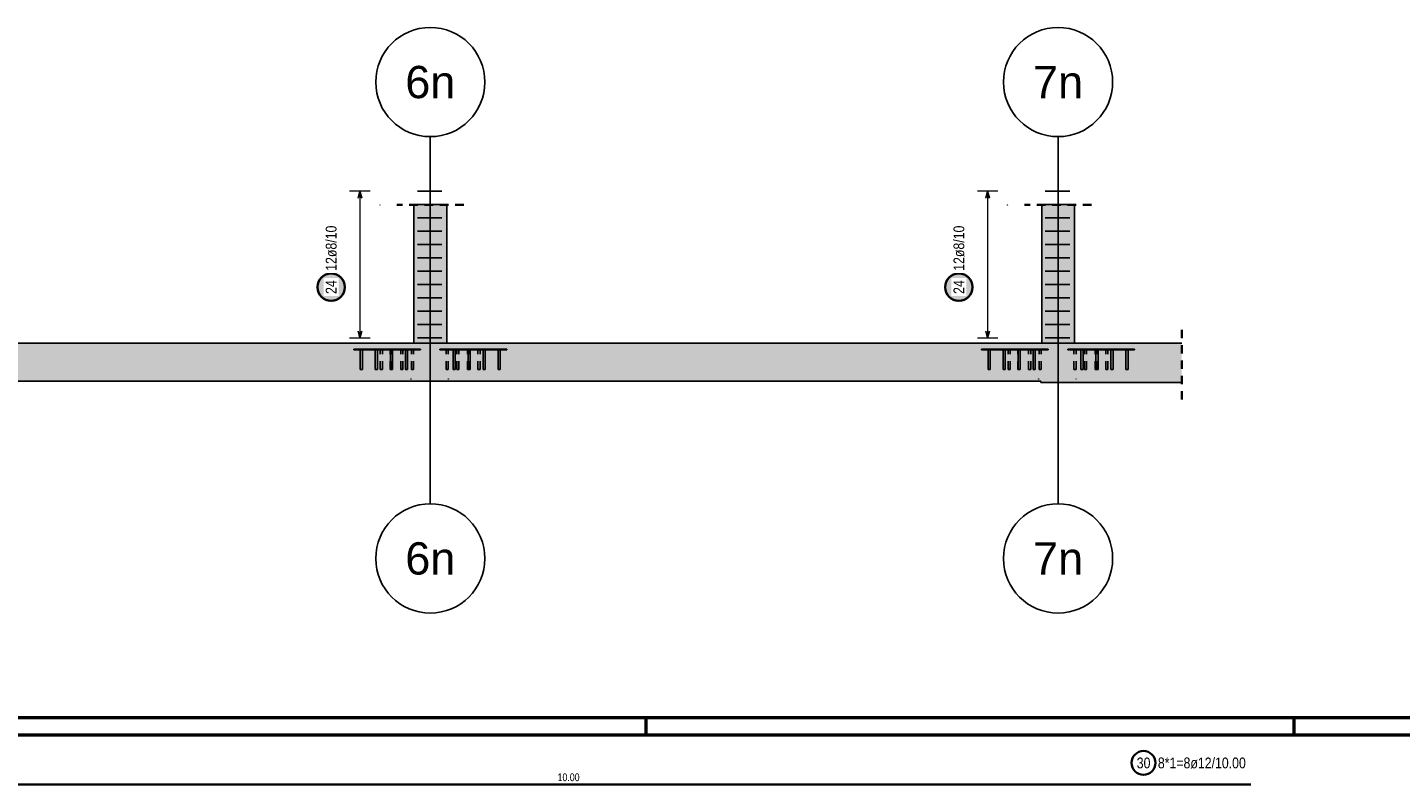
# Model space of a CAD drawing. Header units: millimetres. Extents: x -4 to 113, y -17 to 52.
# Tile 44 of 91: x 29 to 50, y 41 to 52. Entities that reach past the tile are written whole.
import ezdxf
from ezdxf.enums import TextEntityAlignment as Align

# ---------------------------------------------------------------- set-up
doc = ezdxf.new("R2010")
doc.units = ezdxf.units.MM
doc.linetypes.add('HIDDEN', pattern=[0.375, 0.25, -0.125])
for name, color, linetype, lineweight in [('Mattenbewehrung', 7, 'Continuous', 20), ('Schraffuren', 7, 'Continuous', 20), ('Stabstahl', 7, 'Continuous', 20)]:
    doc.layers.add(name, color=color, linetype=linetype, lineweight=lineweight)
doc.styles.add('Arial', font='arial.ttf')
doc.styles.add('Arial Narrow', font='ARIALN.TTF')

msp = doc.modelspace()

# ---------------------------------------------------------------- hatches: boundary and pattern name
at = {"lineweight": 25, "true_color": 0xffffff}
for points in [[(34.108791, 48.363289), (34.108657, 48.370967), (34.108255, 48.378636), (34.107585, 48.386285), (34.10665, 48.393907), (34.105448, 48.401492), (34.103983, 48.40903), (34.102256, 48.416512), (34.100268, 48.423929), (34.098023, 48.431273), (34.095523, 48.438534), (34.092771, 48.445703), (34.089771, 48.452771), (34.086525, 48.459731), (34.083039, 48.466573), (34.079316, 48.473289), (34.075361, 48.479871), (34.071179, 48.486312), (34.066774, 48.492602), (34.062153, 48.498735), (34.05732, 48.504702), (34.052282, 48.510498), (34.047045, 48.516114), (34.041615, 48.521544), (34.035999, 48.526781), (34.030204, 48.531819), (34.024236, 48.536651), (34.018103, 48.541273), (34.011813, 48.545677), (34.005373, 48.54986), (33.998791, 48.553815), (33.992074, 48.557538), (33.985232, 48.561024), (33.978273, 48.564269), (33.971204, 48.56727), (33.964035, 48.570021), (33.956774, 48.572522), (33.949431, 48.574767), (33.942013, 48.576754), (33.934531, 48.578482), (33.926993, 48.579947), (33.919409, 48.581148), (33.911787, 48.582084), (33.904137, 48.582753), (33.896468, 48.583155), (33.888791, 48.583289), (33.881113, 48.583155), (33.873444, 48.582753), (33.865794, 48.582084), (33.858172, 48.581148), (33.850588, 48.579947), (33.84305, 48.578482), (33.835568, 48.576754), (33.82815, 48.574767), (33.820807, 48.572522), (33.813546, 48.570021), (33.806377, 48.56727), (33.799309, 48.564269), (33.792349, 48.561024), (33.785507, 48.557538), (33.778791, 48.553815), (33.772208, 48.54986), (33.765768, 48.545677), (33.759478, 48.541273), (33.753345, 48.536651), (33.747377, 48.531819), (33.741582, 48.526781), (33.735966, 48.521544), (33.730536, 48.516114), (33.725299, 48.510498), (33.720261, 48.504702), (33.715428, 48.498735), (33.710807, 48.492602), (33.706402, 48.486312), (33.70222, 48.479871), (33.698265, 48.473289), (33.694542, 48.466573), (33.691056, 48.459731), (33.687811, 48.452771), (33.68481, 48.445703), (33.682058, 48.438534), (33.679558, 48.431273), (33.677313, 48.423929), (33.675326, 48.416512), (33.673598, 48.40903), (33.672133, 48.401492), (33.670932, 48.393907), (33.669996, 48.386285), (33.669326, 48.378636), (33.668925, 48.370967), (33.668791, 48.363289), (33.668925, 48.355611), (33.669326, 48.347943), (33.669996, 48.340293), (33.670932, 48.332671), (33.672133, 48.325087), (33.673598, 48.317549), (33.675326, 48.310066), (33.677313, 48.302649), (33.679558, 48.295305), (33.682058, 48.288045), (33.68481, 48.280876), (33.687811, 48.273807), (33.691056, 48.266847), (33.694542, 48.260005), (33.698265, 48.253289), (33.70222, 48.246707), (33.706402, 48.240267), (33.710807, 48.233976), (33.715428, 48.227844), (33.720261, 48.221876), (33.725299, 48.21608), (33.730536, 48.210464), (33.735966, 48.205034), (33.741582, 48.199797), (33.747377, 48.194759), (33.753345, 48.189927), (33.759478, 48.185305), (33.765768, 48.180901), (33.772208, 48.176719), (33.778791, 48.172764), (33.785507, 48.169041), (33.792349, 48.165554), (33.799309, 48.162309), (33.806377, 48.159309), (33.813546, 48.156557), (33.820807, 48.154057), (33.82815, 48.151812), (33.835568, 48.149824), (33.84305, 48.148097), (33.850588, 48.146631), (33.858172, 48.14543), (33.865794, 48.144494), (33.873444, 48.143825), (33.881113, 48.143423), (33.888791, 48.143289), (33.896468, 48.143423), (33.904137, 48.143825), (33.911787, 48.144494), (33.919409, 48.14543), (33.926993, 48.146631), (33.934531, 48.148097), (33.942013, 48.149824), (33.949431, 48.151812), (33.956774, 48.154057), (33.964035, 48.156557), (33.971204, 48.159309), (33.978273, 48.162309), (33.985232, 48.165554), (33.992074, 48.169041), (33.998791, 48.172764), (34.005373, 48.176719), (34.011813, 48.180901), (34.018103, 48.185305), (34.024236, 48.189927), (34.030204, 48.194759), (34.035999, 48.199797), (34.041615, 48.205034), (34.047045, 48.210464), (34.052282, 48.21608), (34.05732, 48.221876), (34.062153, 48.227844), (34.066774, 48.233976), (34.071179, 48.240267), (34.075361, 48.246707), (34.079316, 48.253289), (34.083039, 48.260005), (34.086525, 48.266847), (34.089771, 48.273807), (34.092771, 48.280876), (34.095523, 48.288045), (34.098023, 48.295305), (34.100268, 48.302649), (34.102256, 48.310066), (34.103983, 48.317549), (34.105448, 48.325087), (34.10665, 48.332671), (34.107585, 48.340293), (34.108255, 48.347943)], [(43.308806, 48.363289), (43.308672, 48.370967), (43.30827, 48.378636), (43.307601, 48.386285), (43.306665, 48.393907), (43.305464, 48.401492), (43.303999, 48.40903), (43.302271, 48.416512), (43.300284, 48.423929), (43.298039, 48.431273), (43.295538, 48.438534), (43.292787, 48.445703), (43.289786, 48.452771), (43.286541, 48.459731), (43.283055, 48.466573), (43.279332, 48.473289), (43.275377, 48.479871), (43.271194, 48.486312), (43.26679, 48.492602), (43.262168, 48.498735), (43.257336, 48.504702), (43.252298, 48.510498), (43.247061, 48.516114), (43.241631, 48.521544), (43.236015, 48.526781), (43.230219, 48.531819), (43.224252, 48.536651), (43.218119, 48.541273), (43.211829, 48.545677), (43.205388, 48.54986), (43.198806, 48.553815), (43.19209, 48.557538), (43.185248, 48.561024), (43.178288, 48.564269), (43.17122, 48.56727), (43.164051, 48.570021), (43.15679, 48.572522), (43.149446, 48.574767), (43.142029, 48.576754), (43.134547, 48.578482), (43.127009, 48.579947), (43.119424, 48.581148), (43.111802, 48.582084), (43.104153, 48.582753), (43.096484, 48.583155), (43.088806, 48.583289), (43.081128, 48.583155), (43.07346, 48.582753), (43.06581, 48.582084), (43.058188, 48.581148), (43.050603, 48.579947), (43.043066, 48.578482), (43.035583, 48.576754), (43.028166, 48.574767), (43.020822, 48.572522), (43.013562, 48.570021), (43.006393, 48.56727), (42.999324, 48.564269), (42.992364, 48.561024), (42.985522, 48.557538), (42.978806, 48.553815), (42.972224, 48.54986), (42.965784, 48.545677), (42.959493, 48.541273), (42.953361, 48.536651), (42.947393, 48.531819), (42.941597, 48.526781), (42.935981, 48.521544), (42.930551, 48.516114), (42.925314, 48.510498), (42.920276, 48.504702), (42.915444, 48.498735), (42.910822, 48.492602), (42.906418, 48.486312), (42.902236, 48.479871), (42.898281, 48.473289), (42.894558, 48.466573), (42.891071, 48.459731), (42.887826, 48.452771), (42.884826, 48.445703), (42.882074, 48.438534), (42.879574, 48.431273), (42.877329, 48.423929), (42.875341, 48.416512), (42.873614, 48.40903), (42.872148, 48.401492), (42.870947, 48.393907), (42.870011, 48.386285), (42.869342, 48.378636), (42.86894, 48.370967), (42.868806, 48.363289), (42.86894, 48.355611), (42.869342, 48.347943), (42.870011, 48.340293), (42.870947, 48.332671), (42.872148, 48.325087), (42.873614, 48.317549), (42.875341, 48.310066), (42.877329, 48.302649), (42.879574, 48.295305), (42.882074, 48.288045), (42.884826, 48.280876), (42.887826, 48.273807), (42.891071, 48.266847), (42.894558, 48.260005), (42.898281, 48.253289), (42.902236, 48.246707), (42.906418, 48.240267), (42.910822, 48.233976), (42.915444, 48.227844), (42.920276, 48.221876), (42.925314, 48.21608), (42.930551, 48.210464), (42.935981, 48.205034), (42.941597, 48.199797), (42.947393, 48.194759), (42.953361, 48.189927), (42.959493, 48.185305), (42.965784, 48.180901), (42.972224, 48.176719), (42.978806, 48.172764), (42.985522, 48.169041), (42.992364, 48.165554), (42.999324, 48.162309), (43.006393, 48.159309), (43.013562, 48.156557), (43.020822, 48.154057), (43.028166, 48.151812), (43.035583, 48.149824), (43.043066, 48.148097), (43.050603, 48.146631), (43.058188, 48.14543), (43.06581, 48.144494), (43.07346, 48.143825), (43.081128, 48.143423), (43.088806, 48.143289), (43.096484, 48.143423), (43.104153, 48.143825), (43.111802, 48.144494), (43.119424, 48.14543), (43.127009, 48.146631), (43.134547, 48.148097), (43.142029, 48.149824), (43.149446, 48.151812), (43.15679, 48.154057), (43.164051, 48.156557), (43.17122, 48.159309), (43.178288, 48.162309), (43.185248, 48.165554), (43.19209, 48.169041), (43.198806, 48.172764), (43.205388, 48.176719), (43.211829, 48.180901), (43.218119, 48.185305), (43.224252, 48.189927), (43.230219, 48.194759), (43.236015, 48.199797), (43.241631, 48.205034), (43.247061, 48.210464), (43.252298, 48.21608), (43.257336, 48.221876), (43.262168, 48.227844), (43.26679, 48.233976), (43.271194, 48.240267), (43.275377, 48.246707), (43.279332, 48.253289), (43.283055, 48.260005), (43.286541, 48.266847), (43.289786, 48.273807), (43.292787, 48.280876), (43.295538, 48.288045), (43.298039, 48.295305), (43.300284, 48.302649), (43.302271, 48.310066), (43.303999, 48.317549), (43.305464, 48.325087), (43.306665, 48.332671), (43.307601, 48.340293), (43.30827, 48.347943)]]:
    msp.add_hatch(color=7, dxfattribs=at).paths.add_polyline_path(points)
at = {"layer": 'Schraffuren', "lineweight": 13, "true_color": 0xd7ffd7}
for points in [[(35.102408, 47.545046), (35.582408, 47.545046), (35.582408, 49.56907), (35.102408, 49.56907)], [(44.302423, 47.545046), (44.782423, 47.545046), (44.782423, 49.56907), (44.302423, 49.56907)], [(44.291569, 46.96506), (46.35456, 46.96506), (46.35456, 47.54506), (8.707272, 47.54506), (8.707272, 47.50506), (8.689642, 47.50506), (8.689642, 47.54506), (7.401567, 47.54506), (7.401566, 46.98506), (44.291569, 46.98506)]]:
    msp.add_hatch(color=254, dxfattribs=at).paths.add_polyline_path(points)
at = {"layer": 'Schraffuren', "lineweight": 13, "true_color": 0x4682b4}
for points in [[(34.222408, 47.445046), (34.662408, 47.445046), (34.662408, 47.455046), (34.222408, 47.455046)], [(34.316408, 47.155046), (34.348408, 47.155046), (34.348408, 47.445046), (34.316408, 47.445046)], [(34.536408, 47.155046), (34.568408, 47.155046), (34.568408, 47.445046), (34.536408, 47.445046)], [(34.662408, 47.445046), (35.102408, 47.445046), (35.102408, 47.455046), (34.662408, 47.455046)], [(34.756408, 47.155046), (34.788408, 47.155046), (34.788408, 47.445046), (34.756408, 47.445046)], [(34.976408, 47.155046), (35.008408, 47.155046), (35.008408, 47.445046), (34.976408, 47.445046)], [(35.582408, 47.445046), (36.022408, 47.445046), (36.022408, 47.455046), (35.582408, 47.455046)], [(35.676408, 47.155046), (35.708408, 47.155046), (35.708408, 47.445046), (35.676408, 47.445046)], [(35.896408, 47.155046), (35.928408, 47.155046), (35.928408, 47.445046), (35.896408, 47.445046)], [(36.022408, 47.445046), (36.462408, 47.445046), (36.462408, 47.455046), (36.022408, 47.455046)], [(36.116408, 47.155046), (36.148408, 47.155046), (36.148408, 47.445046), (36.116408, 47.445046)], [(36.336408, 47.155046), (36.368408, 47.155046), (36.368408, 47.445046), (36.336408, 47.445046)], [(43.422423, 47.445046), (43.862423, 47.445046), (43.862423, 47.455046), (43.422423, 47.455046)], [(43.516423, 47.155046), (43.548423, 47.155046), (43.548423, 47.445046), (43.516423, 47.445046)], [(43.736423, 47.155046), (43.768423, 47.155046), (43.768423, 47.445046), (43.736423, 47.445046)], [(43.862423, 47.445046), (44.302423, 47.445046), (44.302423, 47.455046), (43.862423, 47.455046)], [(43.956423, 47.155046), (43.988423, 47.155046), (43.988423, 47.445046), (43.956423, 47.445046)], [(44.176423, 47.155046), (44.208423, 47.155046), (44.208423, 47.445046), (44.176423, 47.445046)], [(44.782423, 47.445046), (45.222423, 47.445046), (45.222423, 47.455046), (44.782423, 47.455046)], [(44.876423, 47.155046), (44.908423, 47.155046), (44.908423, 47.445046), (44.876423, 47.445046)], [(45.096423, 47.155046), (45.128423, 47.155046), (45.128423, 47.445046), (45.096423, 47.445046)], [(45.222423, 47.445046), (45.662423, 47.445046), (45.662423, 47.455046), (45.222423, 47.455046)], [(45.316423, 47.155046), (45.348423, 47.155046), (45.348423, 47.445046), (45.316423, 47.445046)], [(45.536423, 47.155046), (45.568423, 47.155046), (45.568423, 47.445046), (45.536423, 47.445046)]]:
    msp.add_hatch(color=145, dxfattribs=at).paths.add_polyline_path(points)

# ---------------------------------------------------------------- linework, layer by layer
at = {"color": 3, "linetype": 'Continuous', "lineweight": 25}
for p, q in [((35.342367, 45.188143), (35.342367, 50.56907)), ((44.542367, 45.188143), (44.542367, 50.56907))]:
    msp.add_line(p, q, dxfattribs=at)
at = {"color": 5, "linetype": 'Continuous', "lineweight": 18, "ltscale": 0.5}
for p, q in [((34.460041, 49.76907), (34.160041, 49.76907)), ((34.310041, 49.76907), (34.310041, 47.619062)), ((43.660056, 49.76907), (43.360056, 49.76907)), ((43.510056, 49.76907), (43.510056, 47.619062)), ((34.160041, 47.619062), (34.460041, 47.619062)), ((43.360056, 47.619062), (43.660056, 47.619062))]:
    msp.add_line(p, q, dxfattribs=at)
at = {"color": 3, "linetype": 'Continuous', "lineweight": 25, "ltscale": 0.5}
for p, q in [((34.310041, 49.76907), (34.283246, 49.66907)), ((34.336835, 49.66907), (34.310041, 49.76907)), ((35.152368, 49.76907), (35.512408, 49.76907)), ((43.510056, 49.76907), (43.483261, 49.66907)), ((43.536851, 49.66907), (43.510056, 49.76907)), ((44.352383, 49.76907), (44.712423, 49.76907)), ((35.152368, 49.573615), (35.512408, 49.573615)), ((44.352383, 49.573615), (44.712423, 49.573615)), ((35.152368, 49.37816), (35.512408, 49.37816)), ((44.352383, 49.37816), (44.712423, 49.37816)), ((35.152368, 49.182704), (35.512408, 49.182704)), ((44.352383, 49.182704), (44.712423, 49.182704)), ((35.152368, 48.987249), (35.512408, 48.987249)), ((44.352383, 48.987249), (44.712423, 48.987249)), ((35.152368, 48.791794), (35.512408, 48.791794)), ((44.352383, 48.791794), (44.712423, 48.791794)), ((35.152368, 48.596339), (35.512408, 48.596339)), ((44.352383, 48.596339), (44.712423, 48.596339)), ((35.152368, 48.400883), (35.512408, 48.400883)), ((44.352383, 48.400883), (44.712423, 48.400883)), ((35.152368, 48.205428), (35.512408, 48.205428)), ((44.352383, 48.205428), (44.712423, 48.205428)), ((35.152368, 48.009973), (35.512408, 48.009973)), ((44.352383, 48.009973), (44.712423, 48.009973)), ((34.283246, 47.719062), (34.310041, 47.619062)), ((34.310041, 47.619062), (34.336835, 47.719062)), ((35.152368, 47.814517), (35.512408, 47.814517)), ((43.483261, 47.719062), (43.510056, 47.619062)), ((43.510056, 47.619062), (43.536851, 47.719062)), ((44.352383, 47.814517), (44.712423, 47.814517)), ((35.152368, 47.619062), (35.512408, 47.619062)), ((44.352383, 47.619062), (44.712423, 47.619062))]:
    msp.add_line(p, q, dxfattribs=at)
at = {"color": 2, "linetype": 'HIDDEN', "lineweight": 35, "ltscale": 0.5}
for p, q in [((35.832408, 49.56907), (34.852408, 49.56907)), ((45.032423, 49.56907), (44.052423, 49.56907)), ((46.35456, 46.71506), (46.35456, 47.79506))]:
    msp.add_line(p, q, dxfattribs=at)
at = {"color": 3, "linetype": 'HIDDEN', "lineweight": 25, "ltscale": 0.5}
for p, q in [((34.317626, 47.445046), (34.316408, 47.445046)), ((34.321094, 47.445046), (34.317626, 47.445046)), ((34.326285, 47.445046), (34.321094, 47.445046)), ((34.332408, 47.445046), (34.326285, 47.445046)), ((34.338531, 47.445046), (34.332408, 47.445046)), ((34.343722, 47.445046), (34.338531, 47.445046)), ((34.34719, 47.445046), (34.343722, 47.445046)), ((34.348408, 47.445046), (34.34719, 47.445046)), ((34.519336, 47.445046), (34.519336, 47.455046)), ((34.537626, 47.445046), (34.536408, 47.445046)), ((34.541094, 47.445046), (34.537626, 47.445046)), ((34.546285, 47.445046), (34.541094, 47.445046)), ((34.552408, 47.445046), (34.546285, 47.445046)), ((34.558531, 47.445046), (34.552408, 47.445046)), ((34.563722, 47.445046), (34.558531, 47.445046)), ((34.56719, 47.445046), (34.563722, 47.445046)), ((34.568408, 47.445046), (34.56719, 47.445046)), ((34.575904, 47.445046), (34.575904, 47.455046)), ((34.609402, 47.155046), (34.609402, 47.445046)), ((34.641402, 47.155046), (34.641402, 47.445046)), ((34.753651, 47.155046), (34.753651, 47.445046)), ((34.757626, 47.445046), (34.756408, 47.445046)), ((34.761094, 47.445046), (34.757626, 47.445046)), ((34.766285, 47.445046), (34.761094, 47.445046)), ((34.772408, 47.445046), (34.766285, 47.445046)), ((34.778531, 47.445046), (34.772408, 47.445046)), ((34.783722, 47.445046), (34.778531, 47.445046)), ((34.78719, 47.445046), (34.783722, 47.445046)), ((34.785651, 47.155046), (34.785651, 47.445046)), ((34.788408, 47.445046), (34.78719, 47.445046)), ((34.909215, 47.155046), (34.909215, 47.445046)), ((34.941215, 47.155046), (34.941215, 47.445046)), ((34.977626, 47.445046), (34.976408, 47.445046)), ((34.981094, 47.445046), (34.977626, 47.445046)), ((34.986285, 47.445046), (34.981094, 47.445046)), ((34.992408, 47.445046), (34.986285, 47.445046)), ((34.998531, 47.445046), (34.992408, 47.445046)), ((35.003722, 47.445046), (34.998531, 47.445046)), ((35.00719, 47.445046), (35.003722, 47.445046)), ((35.008408, 47.445046), (35.00719, 47.445046)), ((35.064778, 47.155046), (35.064778, 47.445046)), ((35.096778, 47.155046), (35.096778, 47.445046)), ((35.14159, 47.455046), (35.102408, 47.455046)), ((35.14159, 47.445046), (35.102408, 47.445046)), ((35.198158, 47.455046), (35.14159, 47.455046)), ((35.14159, 47.445046), (35.14159, 47.455046)), ((35.198158, 47.445046), (35.14159, 47.445046)), ((35.198158, 47.445046), (35.198158, 47.455046)), ((35.540398, 47.455046), (35.483829, 47.455046)), ((35.483829, 47.445046), (35.483829, 47.455046)), ((35.540398, 47.445046), (35.483829, 47.445046)), ((35.582408, 47.455046), (35.540398, 47.455046)), ((35.540398, 47.445046), (35.540398, 47.455046)), ((35.582408, 47.445046), (35.540398, 47.445046)), ((35.573895, 47.155046), (35.573895, 47.445046)), ((35.605895, 47.155046), (35.605895, 47.445046)), ((35.677626, 47.445046), (35.676408, 47.445046)), ((35.681094, 47.445046), (35.677626, 47.445046)), ((35.686285, 47.445046), (35.681094, 47.445046)), ((35.692408, 47.445046), (35.686285, 47.445046)), ((35.698531, 47.445046), (35.692408, 47.445046)), ((35.703722, 47.445046), (35.698531, 47.445046)), ((35.70719, 47.445046), (35.703722, 47.445046)), ((35.708408, 47.445046), (35.70719, 47.445046)), ((35.729459, 47.155046), (35.729459, 47.445046)), ((35.761459, 47.155046), (35.761459, 47.445046)), ((35.885022, 47.155046), (35.885022, 47.445046)), ((35.897626, 47.445046), (35.896408, 47.445046)), ((35.901094, 47.445046), (35.897626, 47.445046)), ((35.906285, 47.445046), (35.901094, 47.445046)), ((35.912408, 47.445046), (35.906285, 47.445046)), ((35.918531, 47.445046), (35.912408, 47.445046)), ((35.917022, 47.155046), (35.917022, 47.445046)), ((35.923722, 47.445046), (35.918531, 47.445046)), ((35.92719, 47.445046), (35.923722, 47.445046)), ((35.928408, 47.445046), (35.92719, 47.445046)), ((36.040586, 47.155046), (36.040586, 47.445046)), ((36.072586, 47.155046), (36.072586, 47.445046)), ((36.106083, 47.445046), (36.106083, 47.455046)), ((36.117626, 47.445046), (36.116408, 47.445046)), ((36.121094, 47.445046), (36.117626, 47.445046)), ((36.126285, 47.445046), (36.121094, 47.445046)), ((36.132408, 47.445046), (36.126285, 47.445046)), ((36.138531, 47.445046), (36.132408, 47.445046)), ((36.143722, 47.445046), (36.138531, 47.445046)), ((36.14719, 47.445046), (36.143722, 47.445046)), ((36.148408, 47.445046), (36.14719, 47.445046)), ((36.162652, 47.445046), (36.162652, 47.455046)), ((36.337626, 47.445046), (36.336408, 47.445046)), ((36.341094, 47.445046), (36.337626, 47.445046)), ((36.346285, 47.445046), (36.341094, 47.445046)), ((36.352408, 47.445046), (36.346285, 47.445046)), ((36.358531, 47.445046), (36.352408, 47.445046)), ((36.363722, 47.445046), (36.358531, 47.445046)), ((36.36719, 47.445046), (36.363722, 47.445046)), ((36.368408, 47.445046), (36.36719, 47.445046)), ((43.517641, 47.445046), (43.516423, 47.445046)), ((43.52111, 47.445046), (43.517641, 47.445046)), ((43.5263, 47.445046), (43.52111, 47.445046)), ((43.532423, 47.445046), (43.5263, 47.445046)), ((43.538546, 47.445046), (43.532423, 47.445046)), ((43.543737, 47.445046), (43.538546, 47.445046)), ((43.547205, 47.445046), (43.543737, 47.445046)), ((43.548423, 47.445046), (43.547205, 47.445046)), ((43.719351, 47.445046), (43.719351, 47.455046)), ((43.737641, 47.445046), (43.736423, 47.445046)), ((43.74111, 47.445046), (43.737641, 47.445046)), ((43.7463, 47.445046), (43.74111, 47.445046)), ((43.752423, 47.445046), (43.7463, 47.445046)), ((43.758546, 47.445046), (43.752423, 47.445046)), ((43.763737, 47.445046), (43.758546, 47.445046)), ((43.767205, 47.445046), (43.763737, 47.445046)), ((43.768423, 47.445046), (43.767205, 47.445046)), ((43.77592, 47.445046), (43.77592, 47.455046)), ((43.809417, 47.155046), (43.809417, 47.445046)), ((43.841417, 47.155046), (43.841417, 47.445046)), ((43.953667, 47.155046), (43.953667, 47.445046)), ((43.957641, 47.445046), (43.956423, 47.445046)), ((43.96111, 47.445046), (43.957641, 47.445046)), ((43.9663, 47.445046), (43.96111, 47.445046)), ((43.972423, 47.445046), (43.9663, 47.445046)), ((43.978546, 47.445046), (43.972423, 47.445046)), ((43.983737, 47.445046), (43.978546, 47.445046)), ((43.987205, 47.445046), (43.983737, 47.445046)), ((43.985667, 47.155046), (43.985667, 47.445046)), ((43.988423, 47.445046), (43.987205, 47.445046)), ((44.10923, 47.155046), (44.10923, 47.445046)), ((44.14123, 47.155046), (44.14123, 47.445046)), ((44.177641, 47.445046), (44.176423, 47.445046)), ((44.18111, 47.445046), (44.177641, 47.445046)), ((44.1863, 47.445046), (44.18111, 47.445046)), ((44.192423, 47.445046), (44.1863, 47.445046)), ((44.198546, 47.445046), (44.192423, 47.445046)), ((44.203737, 47.445046), (44.198546, 47.445046)), ((44.207205, 47.445046), (44.203737, 47.445046)), ((44.208423, 47.445046), (44.207205, 47.445046)), ((44.264794, 47.155046), (44.264794, 47.445046)), ((44.296794, 47.155046), (44.296794, 47.445046)), ((44.341605, 47.455046), (44.302423, 47.455046)), ((44.341605, 47.445046), (44.302423, 47.445046)), ((44.398174, 47.455046), (44.341605, 47.455046)), ((44.341605, 47.445046), (44.341605, 47.455046)), ((44.398174, 47.445046), (44.341605, 47.445046)), ((44.398174, 47.445046), (44.398174, 47.455046)), ((44.740413, 47.455046), (44.683845, 47.455046)), ((44.683845, 47.445046), (44.683845, 47.455046)), ((44.740413, 47.445046), (44.683845, 47.445046)), ((44.782423, 47.455046), (44.740413, 47.455046)), ((44.740413, 47.445046), (44.740413, 47.455046)), ((44.782423, 47.445046), (44.740413, 47.445046)), ((44.773911, 47.155046), (44.773911, 47.445046)), ((44.805911, 47.155046), (44.805911, 47.445046)), ((44.877641, 47.445046), (44.876423, 47.445046)), ((44.88111, 47.445046), (44.877641, 47.445046)), ((44.8863, 47.445046), (44.88111, 47.445046)), ((44.892423, 47.445046), (44.8863, 47.445046)), ((44.898546, 47.445046), (44.892423, 47.445046)), ((44.903737, 47.445046), (44.898546, 47.445046)), ((44.907205, 47.445046), (44.903737, 47.445046)), ((44.908423, 47.445046), (44.907205, 47.445046)), ((44.929474, 47.155046), (44.929474, 47.445046)), ((44.961474, 47.155046), (44.961474, 47.445046)), ((45.085038, 47.155046), (45.085038, 47.445046)), ((45.097641, 47.445046), (45.096423, 47.445046)), ((45.10111, 47.445046), (45.097641, 47.445046)), ((45.1063, 47.445046), (45.10111, 47.445046)), ((45.112423, 47.445046), (45.1063, 47.445046)), ((45.118546, 47.445046), (45.112423, 47.445046)), ((45.117038, 47.155046), (45.117038, 47.445046)), ((45.123737, 47.445046), (45.118546, 47.445046)), ((45.127205, 47.445046), (45.123737, 47.445046)), ((45.128423, 47.445046), (45.127205, 47.445046)), ((45.240601, 47.155046), (45.240601, 47.445046)), ((45.272601, 47.155046), (45.272601, 47.445046)), ((45.306099, 47.445046), (45.306099, 47.455046)), ((45.317641, 47.445046), (45.316423, 47.445046)), ((45.32111, 47.445046), (45.317641, 47.445046)), ((45.3263, 47.445046), (45.32111, 47.445046)), ((45.332423, 47.445046), (45.3263, 47.445046)), ((45.338546, 47.445046), (45.332423, 47.445046)), ((45.343737, 47.445046), (45.338546, 47.445046)), ((45.347205, 47.445046), (45.343737, 47.445046)), ((45.348423, 47.445046), (45.347205, 47.445046)), ((45.362667, 47.445046), (45.362667, 47.455046)), ((45.537641, 47.445046), (45.536423, 47.445046)), ((45.54111, 47.445046), (45.537641, 47.445046)), ((45.5463, 47.445046), (45.54111, 47.445046)), ((45.552423, 47.445046), (45.5463, 47.445046)), ((45.558546, 47.445046), (45.552423, 47.445046)), ((45.563737, 47.445046), (45.558546, 47.445046)), ((45.567205, 47.445046), (45.563737, 47.445046)), ((45.568423, 47.445046), (45.567205, 47.445046)), ((34.61062, 47.155046), (34.609402, 47.155046)), ((34.614088, 47.155046), (34.61062, 47.155046)), ((34.619279, 47.155046), (34.614088, 47.155046)), ((34.625402, 47.155046), (34.619279, 47.155046)), ((34.631525, 47.155046), (34.625402, 47.155046)), ((34.636715, 47.155046), (34.631525, 47.155046)), ((34.640184, 47.155046), (34.636715, 47.155046)), ((34.641402, 47.155046), (34.640184, 47.155046)), ((34.754869, 47.155046), (34.753651, 47.155046)), ((34.756408, 47.155046), (34.754869, 47.155046)), ((34.910433, 47.155046), (34.909215, 47.155046)), ((34.913901, 47.155046), (34.910433, 47.155046)), ((34.919092, 47.155046), (34.913901, 47.155046)), ((34.925215, 47.155046), (34.919092, 47.155046)), ((34.931338, 47.155046), (34.925215, 47.155046)), ((34.936529, 47.155046), (34.931338, 47.155046)), ((34.939997, 47.155046), (34.936529, 47.155046)), ((34.941215, 47.155046), (34.939997, 47.155046)), ((35.065996, 47.155046), (35.064778, 47.155046)), ((35.069465, 47.155046), (35.065996, 47.155046)), ((35.074655, 47.155046), (35.069465, 47.155046)), ((35.080778, 47.155046), (35.074655, 47.155046)), ((35.086901, 47.155046), (35.080778, 47.155046)), ((35.092092, 47.155046), (35.086901, 47.155046)), ((35.09556, 47.155046), (35.092092, 47.155046)), ((35.096778, 47.155046), (35.09556, 47.155046)), ((35.575113, 47.155046), (35.573895, 47.155046)), ((35.578582, 47.155046), (35.575113, 47.155046)), ((35.583772, 47.155046), (35.578582, 47.155046)), ((35.589895, 47.155046), (35.583772, 47.155046)), ((35.596018, 47.155046), (35.589895, 47.155046)), ((35.601209, 47.155046), (35.596018, 47.155046)), ((35.604677, 47.155046), (35.601209, 47.155046)), ((35.605895, 47.155046), (35.604677, 47.155046)), ((35.730677, 47.155046), (35.729459, 47.155046)), ((35.734145, 47.155046), (35.730677, 47.155046)), ((35.739336, 47.155046), (35.734145, 47.155046)), ((35.745459, 47.155046), (35.739336, 47.155046)), ((35.751582, 47.155046), (35.745459, 47.155046)), ((35.756772, 47.155046), (35.751582, 47.155046)), ((35.760241, 47.155046), (35.756772, 47.155046)), ((35.761459, 47.155046), (35.760241, 47.155046)), ((35.88624, 47.155046), (35.885022, 47.155046)), ((35.889709, 47.155046), (35.88624, 47.155046)), ((35.894899, 47.155046), (35.889709, 47.155046)), ((35.896408, 47.155046), (35.894899, 47.155046)), ((36.041804, 47.155046), (36.040586, 47.155046)), ((36.045272, 47.155046), (36.041804, 47.155046)), ((36.050463, 47.155046), (36.045272, 47.155046)), ((36.056586, 47.155046), (36.050463, 47.155046)), ((36.062709, 47.155046), (36.056586, 47.155046)), ((36.067899, 47.155046), (36.062709, 47.155046)), ((36.071368, 47.155046), (36.067899, 47.155046)), ((36.072586, 47.155046), (36.071368, 47.155046)), ((43.810635, 47.155046), (43.809417, 47.155046)), ((43.814103, 47.155046), (43.810635, 47.155046)), ((43.819294, 47.155046), (43.814103, 47.155046)), ((43.825417, 47.155046), (43.819294, 47.155046)), ((43.83154, 47.155046), (43.825417, 47.155046)), ((43.836731, 47.155046), (43.83154, 47.155046)), ((43.840199, 47.155046), (43.836731, 47.155046)), ((43.841417, 47.155046), (43.840199, 47.155046)), ((43.954885, 47.155046), (43.953667, 47.155046)), ((43.956423, 47.155046), (43.954885, 47.155046)), ((44.110448, 47.155046), (44.10923, 47.155046)), ((44.113917, 47.155046), (44.110448, 47.155046)), ((44.119107, 47.155046), (44.113917, 47.155046)), ((44.12523, 47.155046), (44.119107, 47.155046)), ((44.131353, 47.155046), (44.12523, 47.155046)), ((44.136544, 47.155046), (44.131353, 47.155046)), ((44.140012, 47.155046), (44.136544, 47.155046)), ((44.14123, 47.155046), (44.140012, 47.155046)), ((44.266012, 47.155046), (44.264794, 47.155046)), ((44.26948, 47.155046), (44.266012, 47.155046)), ((44.274671, 47.155046), (44.26948, 47.155046)), ((44.280794, 47.155046), (44.274671, 47.155046)), ((44.286917, 47.155046), (44.280794, 47.155046)), ((44.292108, 47.155046), (44.286917, 47.155046)), ((44.295576, 47.155046), (44.292108, 47.155046)), ((44.296794, 47.155046), (44.295576, 47.155046)), ((44.775129, 47.155046), (44.773911, 47.155046)), ((44.778597, 47.155046), (44.775129, 47.155046)), ((44.783788, 47.155046), (44.778597, 47.155046)), ((44.789911, 47.155046), (44.783788, 47.155046)), ((44.796034, 47.155046), (44.789911, 47.155046)), ((44.801224, 47.155046), (44.796034, 47.155046)), ((44.804693, 47.155046), (44.801224, 47.155046)), ((44.805911, 47.155046), (44.804693, 47.155046)), ((44.930692, 47.155046), (44.929474, 47.155046)), ((44.934161, 47.155046), (44.930692, 47.155046)), ((44.939351, 47.155046), (44.934161, 47.155046)), ((44.945474, 47.155046), (44.939351, 47.155046)), ((44.951597, 47.155046), (44.945474, 47.155046)), ((44.956788, 47.155046), (44.951597, 47.155046)), ((44.960256, 47.155046), (44.956788, 47.155046)), ((44.961474, 47.155046), (44.960256, 47.155046)), ((45.086256, 47.155046), (45.085038, 47.155046)), ((45.089724, 47.155046), (45.086256, 47.155046)), ((45.094915, 47.155046), (45.089724, 47.155046)), ((45.096423, 47.155046), (45.094915, 47.155046)), ((45.241819, 47.155046), (45.240601, 47.155046)), ((45.245288, 47.155046), (45.241819, 47.155046)), ((45.250478, 47.155046), (45.245288, 47.155046)), ((45.256601, 47.155046), (45.250478, 47.155046)), ((45.262724, 47.155046), (45.256601, 47.155046)), ((45.267915, 47.155046), (45.262724, 47.155046)), ((45.271383, 47.155046), (45.267915, 47.155046)), ((45.272601, 47.155046), (45.271383, 47.155046))]:
    msp.add_line(p, q, dxfattribs=at)
at = {"color": 4, "linetype": 'Continuous', "lineweight": 50}
for p, q in [((105, 42.05), (0, 42.05)), ((104.75, 41.8), (1, 41.8))]:
    msp.add_line(p, q, dxfattribs=at)
at = {"color": 4, "linetype": 'Continuous', "lineweight": 50, "ltscale": 0.2}
for p, q in [((38.5, 42.05), (38.5, 41.8)), ((48, 42.05), (48, 41.8))]:
    msp.add_line(p, q, dxfattribs=at)
at = {"color": 3, "linetype": 'Continuous', "lineweight": 25}
for centre in [(35.342367, 51.36907), (44.542367, 51.36907), (35.342367, 44.388143), (44.542367, 44.388143)]:
    msp.add_circle(centre, 0.8, dxfattribs=at)
at = {"color": 9, "linetype": 'Continuous', "lineweight": 0}
for centre in [(34.602408, 49.56907), (43.802423, 49.56907), (35.058771, 47.01906), (35.607659, 47.01906), (44.258786, 47.01906), (44.807674, 47.01906)]:
    msp.add_circle(centre, 0.00222, dxfattribs=at)
at = {"color": 2, "linetype": 'Continuous', "lineweight": 35, "ltscale": 0.5}
for centre in [(33.888791, 48.363289), (43.088806, 48.363289)]:
    msp.add_circle(centre, 0.2, dxfattribs=at)
at = {"layer": 'Mattenbewehrung', "color": 3, "linetype": 'Continuous', "lineweight": 25}
for p, q in [((35.102408, 47.545046), (35.102408, 49.56907)), ((35.582408, 47.545046), (35.582408, 49.56907)), ((44.302423, 47.545046), (44.302423, 49.56907)), ((44.782423, 47.545046), (44.782423, 49.56907)), ((46.35456, 47.54506), (8.707272, 47.54506)), ((35.582408, 47.545046), (35.102408, 47.545046)), ((44.782423, 47.545046), (44.302423, 47.545046)), ((34.662408, 47.455046), (34.222408, 47.455046)), ((34.222408, 47.445046), (34.222408, 47.455046)), ((34.316408, 47.445046), (34.222408, 47.445046)), ((34.316408, 47.155046), (34.316408, 47.445046)), ((34.536408, 47.445046), (34.348408, 47.445046)), ((34.348408, 47.155046), (34.348408, 47.445046)), ((34.536408, 47.155046), (34.536408, 47.445046)), ((34.662408, 47.445046), (34.568408, 47.445046)), ((34.568408, 47.155046), (34.568408, 47.445046)), ((35.102408, 47.455046), (34.662408, 47.455046)), ((34.756408, 47.445046), (34.662408, 47.445046)), ((34.756408, 47.155046), (34.756408, 47.445046)), ((34.976408, 47.445046), (34.788408, 47.445046)), ((34.788408, 47.155046), (34.788408, 47.445046)), ((34.976408, 47.155046), (34.976408, 47.445046)), ((35.102408, 47.445046), (35.008408, 47.445046)), ((35.008408, 47.155046), (35.008408, 47.445046)), ((35.102408, 47.445046), (35.102408, 47.455046)), ((36.022408, 47.455046), (35.582408, 47.455046)), ((35.582408, 47.445046), (35.582408, 47.455046)), ((35.676408, 47.445046), (35.582408, 47.445046)), ((35.676408, 47.155046), (35.676408, 47.445046)), ((35.896408, 47.445046), (35.708408, 47.445046)), ((35.708408, 47.155046), (35.708408, 47.445046)), ((35.896408, 47.155046), (35.896408, 47.445046)), ((36.022408, 47.445046), (35.928408, 47.445046)), ((35.928408, 47.155046), (35.928408, 47.445046)), ((36.462408, 47.455046), (36.022408, 47.455046)), ((36.116408, 47.445046), (36.022408, 47.445046)), ((36.116408, 47.155046), (36.116408, 47.445046)), ((36.336408, 47.445046), (36.148408, 47.445046)), ((36.148408, 47.155046), (36.148408, 47.445046)), ((36.336408, 47.155046), (36.336408, 47.445046)), ((36.462408, 47.445046), (36.368408, 47.445046)), ((36.368408, 47.155046), (36.368408, 47.445046)), ((36.462408, 47.445046), (36.462408, 47.455046)), ((43.862423, 47.455046), (43.422423, 47.455046)), ((43.422423, 47.445046), (43.422423, 47.455046)), ((43.516423, 47.445046), (43.422423, 47.445046)), ((43.516423, 47.155046), (43.516423, 47.445046)), ((43.736423, 47.445046), (43.548423, 47.445046)), ((43.548423, 47.155046), (43.548423, 47.445046)), ((43.736423, 47.155046), (43.736423, 47.445046)), ((43.862423, 47.445046), (43.768423, 47.445046)), ((43.768423, 47.155046), (43.768423, 47.445046)), ((44.302423, 47.455046), (43.862423, 47.455046)), ((43.956423, 47.445046), (43.862423, 47.445046)), ((43.956423, 47.155046), (43.956423, 47.445046)), ((44.176423, 47.445046), (43.988423, 47.445046)), ((43.988423, 47.155046), (43.988423, 47.445046)), ((44.176423, 47.155046), (44.176423, 47.445046)), ((44.302423, 47.445046), (44.208423, 47.445046)), ((44.208423, 47.155046), (44.208423, 47.445046)), ((44.302423, 47.445046), (44.302423, 47.455046)), ((45.222423, 47.455046), (44.782423, 47.455046)), ((44.782423, 47.445046), (44.782423, 47.455046)), ((44.876423, 47.445046), (44.782423, 47.445046)), ((44.876423, 47.155046), (44.876423, 47.445046)), ((45.096423, 47.445046), (44.908423, 47.445046)), ((44.908423, 47.155046), (44.908423, 47.445046)), ((45.096423, 47.155046), (45.096423, 47.445046)), ((45.222423, 47.445046), (45.128423, 47.445046)), ((45.128423, 47.155046), (45.128423, 47.445046)), ((45.662423, 47.455046), (45.222423, 47.455046)), ((45.316423, 47.445046), (45.222423, 47.445046)), ((45.316423, 47.155046), (45.316423, 47.445046)), ((45.536423, 47.445046), (45.348423, 47.445046)), ((45.348423, 47.155046), (45.348423, 47.445046)), ((45.536423, 47.155046), (45.536423, 47.445046)), ((45.662423, 47.445046), (45.568423, 47.445046)), ((45.568423, 47.155046), (45.568423, 47.445046)), ((45.662423, 47.445046), (45.662423, 47.455046)), ((34.348408, 47.155046), (34.316408, 47.155046)), ((34.568408, 47.155046), (34.536408, 47.155046)), ((34.788408, 47.155046), (34.756408, 47.155046)), ((35.008408, 47.155046), (34.976408, 47.155046)), ((35.708408, 47.155046), (35.676408, 47.155046)), ((35.928408, 47.155046), (35.896408, 47.155046)), ((36.148408, 47.155046), (36.116408, 47.155046)), ((36.368408, 47.155046), (36.336408, 47.155046)), ((43.548423, 47.155046), (43.516423, 47.155046)), ((43.768423, 47.155046), (43.736423, 47.155046)), ((43.988423, 47.155046), (43.956423, 47.155046)), ((44.208423, 47.155046), (44.176423, 47.155046)), ((44.908423, 47.155046), (44.876423, 47.155046)), ((45.128423, 47.155046), (45.096423, 47.155046)), ((45.348423, 47.155046), (45.316423, 47.155046)), ((45.568423, 47.155046), (45.536423, 47.155046)), ((44.291569, 46.98506), (9.52286, 46.98506)), ((44.291569, 46.96506), (44.291569, 46.98506)), ((46.35456, 46.96506), (44.291569, 46.96506))]:
    msp.add_line(p, q, dxfattribs=at)
at = {"layer": 'Stabstahl', "color": 2, "linetype": 'Continuous', "lineweight": 35, "ltscale": 0.5}
msp.add_line((47.36653, 41.074606), (27.36653, 41.074606), dxfattribs=at)
msp.add_circle((45.794943, 41.391434), 0.175, dxfattribs=at)

# ---------------------------------------------------------------- texts
at = {"color": 1, "lineweight": 70, "style": 'Arial'}
for s, p in [('6n', (35.342367, 51.36907)), ('7n', (44.542367, 51.36907)), ('6n', (35.342367, 44.388143)), ('7n', (44.542367, 44.388143))]:
    msp.add_text(s, height=0.4726698, dxfattribs=at).set_placement(p, align=Align.MIDDLE_CENTER)
at = {"layer": 'Stabstahl', "color": 2, "lineweight": 35, "char_height": 0.1575, "attachment_point": 1, "line_spacing_factor": 0.9, "style": 'Arial Narrow'}
for s, insert in [('30', (45.695718, 41.470184)), ('8*1=8ø12/10.00', (46.004943, 41.470184))]:
    msp.add_mtext(s, dxfattribs=dict(at, insert=insert))
at = {"layer": 'Stabstahl', "color": 3, "lineweight": 25, "insert": (37.207342, 41.237106), "char_height": 0.1125, "attachment_point": 1, "line_spacing_factor": 0.9, "style": 'Arial Narrow'}
msp.add_mtext('10.00', dxfattribs=at)

# ---------------------------------------------------------------- next in the draw order: texts
at = {"color": 2, "lineweight": 35, "char_height": 0.1575, "attachment_point": 1, "rotation": 90, "line_spacing_factor": 0.9, "style": 'Arial Narrow', "bg_fill": 3, "box_fill_scale": 1.2, "bg_fill_color": 256, "bg_fill_true_color": 13158600, "bg_fill_transparency": 0}
for s, insert in [('12ø8/10', (33.810041, 48.603289)), ('12ø8/10', (43.010056, 48.603289)), ('24', (33.810041, 48.264064)), ('24', (43.010056, 48.264064))]:
    msp.add_mtext(s, dxfattribs=dict(at, insert=insert))

doc.saveas('drawing.dxf')
